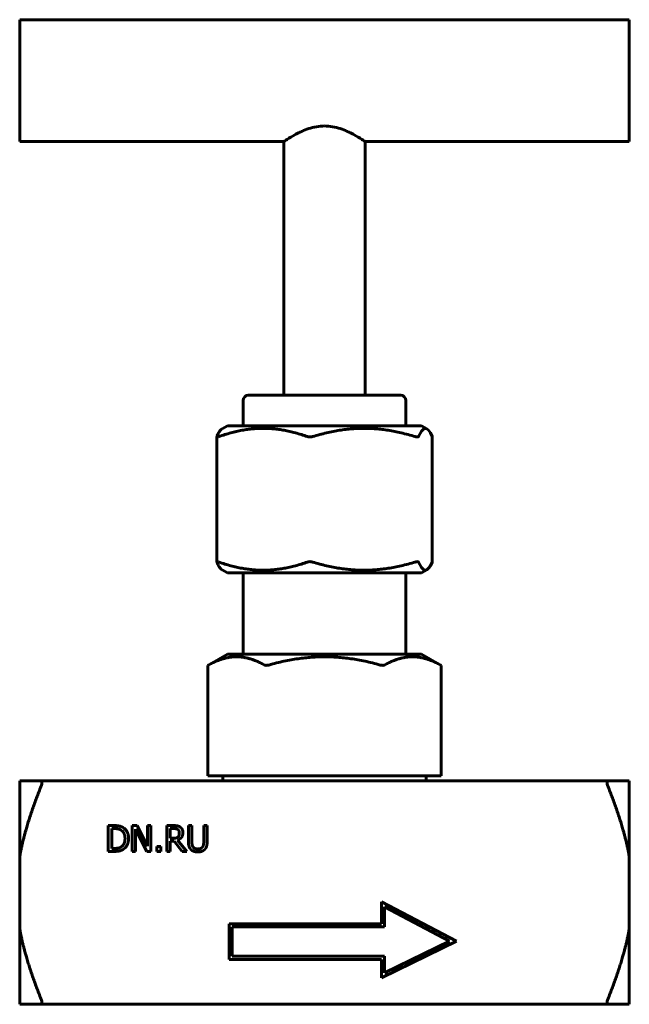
# Model space of a CAD drawing. Header units: millimetres. Extents: x 74.4 to 134.4, y 130.3 to 227.3.
import ezdxf

# ---------------------------------------------------------------- set-up
doc = ezdxf.new("R2010")
doc.units = ezdxf.units.MM
doc.linetypes.add('K5LT_BASIC', pattern=[0])
doc.layers.add('Системный слой (1)', color=7, linetype='Continuous', true_color=0x6c6c6c)

# ---------------------------------------------------------------- blocks, each defined once
blk = doc.blocks.new('U0')
at = {"layer": 'Системный слой (1)', "color": 143, "linetype": 'K5LT_BASIC', "lineweight": 60, "true_color": 0x33acca}
for p, q in [((74.379, 215.263), (100.379, 215.263)), ((108.379, 215.263), (134.379, 215.263))]:
    blk.add_line(p, q, dxfattribs=at)
blk = doc.blocks.new('U1')
at = {"layer": 'Системный слой (1)', "color": 143, "linetype": 'K5LT_BASIC', "lineweight": 60, "true_color": 0x33acca}
for p, q in [((113.615, 173.836), (113.917, 173.29)), ((114.797, 173.465), (114.985, 173.836)), ((113.917, 173.29), (114.191, 173.047)), ((114.191, 173.047), (114.457, 173.07)), ((114.457, 173.07), (114.623, 173.214)), ((114.623, 173.214), (114.797, 173.465))]:
    blk.add_line(p, q, dxfattribs=at)
blk = doc.blocks.new('U2')
at = {"layer": 'Системный слой (1)', "color": 143, "linetype": 'K5LT_BASIC', "lineweight": 60, "true_color": 0x33acca}
for p, q in [((134.379, 221.263), (134.379, 227.263)), ((134.379, 215.263), (134.379, 221.263))]:
    blk.add_line(p, q, dxfattribs=at)
blk = doc.blocks.new('U3')
at = {"layer": 'Системный слой (1)', "color": 143, "linetype": 'K5LT_BASIC', "lineweight": 60, "true_color": 0x33acca}
for p, q in [((93.768, 173.851), (93.792, 173.872)), ((93.768, 173.85), (93.768, 173.851)), ((93.768, 173.851), (93.768, 173.851)), ((93.769, 173.847), (93.768, 173.85)), ((93.768, 173.85), (93.768, 173.85)), ((93.768, 173.85), (93.768, 173.85)), ((93.77, 173.841), (93.769, 173.847)), ((93.772, 173.836), (93.77, 173.841)), ((93.792, 173.872), (93.808, 173.873)), ((93.808, 173.873), (93.81, 173.873)), ((93.81, 173.873), (93.813, 173.873)), ((93.813, 173.873), (93.82, 173.872)), ((93.82, 173.872), (93.836, 173.871)), ((93.836, 173.871), (93.874, 173.863)), ((93.874, 173.863), (93.924, 173.85)), ((93.924, 173.85), (93.926, 173.849)), ((93.926, 173.849), (93.93, 173.848)), ((93.93, 173.848), (93.938, 173.845)), ((93.938, 173.845), (93.955, 173.84)), ((93.955, 173.84), (93.966, 173.836))]:
    blk.add_line(p, q, dxfattribs=at)
blk = doc.blocks.new('U4')
at = {"layer": 'Системный слой (1)', "color": 143, "linetype": 'K5LT_BASIC', "lineweight": 60, "true_color": 0x33acca}
for p, q in [((93.768, 186.179), (93.769, 186.182)), ((93.768, 186.177), (93.768, 186.179)), ((93.768, 186.176), (93.768, 186.177)), ((93.768, 186.177), (93.768, 186.177)), ((93.768, 186.175), (93.768, 186.176)), ((93.768, 186.176), (93.768, 186.176)), ((93.773, 186.162), (93.768, 186.175)), ((93.769, 186.182), (93.771, 186.187)), ((93.771, 186.187), (93.772, 186.19)), ((93.786, 186.155), (93.773, 186.162)), ((93.796, 186.153), (93.786, 186.155)), ((93.802, 186.153), (93.796, 186.153)), ((93.805, 186.153), (93.802, 186.153)), ((93.806, 186.153), (93.805, 186.153)), ((93.819, 186.153), (93.806, 186.153)), ((93.865, 186.161), (93.819, 186.153)), ((93.893, 186.167), (93.865, 186.161)), ((93.908, 186.171), (93.893, 186.167)), ((93.916, 186.174), (93.908, 186.171)), ((93.92, 186.175), (93.916, 186.174)), ((93.922, 186.176), (93.92, 186.175)), ((93.966, 186.19), (93.922, 186.176))]:
    blk.add_line(p, q, dxfattribs=at)
blk = doc.blocks.new('U5')
at = {"layer": 'Системный слой (1)', "color": 143, "linetype": 'K5LT_BASIC', "lineweight": 60, "true_color": 0x33acca}
for p, q in [((74.379, 227.263), (74.379, 221.263)), ((74.379, 221.263), (74.379, 215.263))]:
    blk.add_line(p, q, dxfattribs=at)
blk = doc.blocks.new('U6')
at = {"layer": 'Системный слой (1)', "color": 143, "linetype": 'K5LT_BASIC', "lineweight": 60, "true_color": 0x33acca}
for p, q in [((113.917, 186.736), (113.615, 186.19)), ((114.191, 186.979), (113.917, 186.736)), ((114.457, 186.956), (114.191, 186.979)), ((114.623, 186.812), (114.457, 186.956)), ((114.797, 186.561), (114.623, 186.812)), ((114.985, 186.19), (114.797, 186.561))]:
    blk.add_line(p, q, dxfattribs=at)

msp = doc.modelspace()

# ---------------------------------------------------------------- linework, layer by layer
at = {"layer": 'Системный слой (1)', "color": 143, "linetype": 'K5LT_BASIC', "lineweight": 60, "true_color": 0x33acca}
for p, q in [((74.379, 227.263), (134.379, 227.263)), ((100.379, 190.263), (100.379, 215.263)), ((108.379, 190.263), (108.379, 215.263)), ((111.879, 190.263), (96.879, 190.263)), ((96.379, 187.263), (96.379, 189.763)), ((112.379, 187.263), (112.379, 189.763)), ((94.832, 187.263), (94.3, 186.956)), ((94.832, 187.263), (113.926, 187.263)), ((113.926, 187.263), (114.457, 186.956)), ((93.768, 173.851), (93.768, 186.175)), ((114.989, 173.851), (114.989, 186.175)), ((94.832, 172.763), (94.3, 173.07)), ((113.926, 172.763), (94.832, 172.763)), ((96.379, 164.763), (96.379, 172.763)), ((112.379, 164.763), (112.379, 172.763)), ((113.926, 172.763), (114.457, 173.07)), ((94.832, 164.763), (92.909, 163.653)), ((94.832, 164.763), (113.926, 164.763)), ((113.926, 164.763), (115.848, 163.653)), ((92.976, 163.69), (92.909, 163.653)), ((92.909, 152.763), (92.909, 163.653)), ((115.848, 163.653), (115.781, 163.69)), ((115.848, 152.763), (115.848, 163.653)), ((92.909, 152.763), (92.976, 152.763)), ((92.976, 152.763), (95.718, 152.763)), ((94.379, 152.263), (94.379, 152.763)), ((95.718, 152.763), (98.461, 152.763)), ((98.461, 152.763), (98.894, 152.763)), ((98.894, 152.763), (104.379, 152.763)), ((104.379, 152.763), (109.863, 152.763)), ((109.863, 152.763), (110.296, 152.763)), ((110.296, 152.763), (113.039, 152.763)), ((113.039, 152.763), (115.781, 152.763)), ((114.379, 152.263), (114.379, 152.763)), ((115.781, 152.763), (115.848, 152.763)), ((74.379, 152.263), (76.486, 152.263)), ((74.379, 144.805), (74.379, 152.263)), ((132.271, 152.263), (76.486, 152.263)), ((132.271, 152.263), (134.379, 152.263)), ((134.379, 152.263), (134.379, 144.805)), ((83.094, 147.868), (83.672, 147.868)), ((83.094, 145.328), (83.094, 147.868)), ((83.431, 147.576), (83.431, 145.62)), ((83.689, 147.576), (83.431, 147.576)), ((85.463, 147.868), (85.942, 147.868)), ((85.463, 145.328), (85.463, 147.868)), ((85.778, 147.518), (85.778, 145.328)), ((86.902, 145.328), (85.778, 147.518)), ((85.942, 147.868), (86.965, 145.857)), ((86.965, 147.868), (87.28, 147.868)), ((86.965, 145.857), (86.965, 147.868)), ((87.28, 147.868), (87.28, 145.328)), ((88.853, 145.328), (88.853, 147.868)), ((88.853, 147.868), (89.507, 147.868)), ((89.526, 147.576), (89.19, 147.576)), ((89.19, 147.576), (89.19, 146.621)), ((90.989, 147.868), (91.327, 147.868)), ((90.989, 146.283), (90.989, 147.868)), ((91.327, 147.868), (91.327, 146.283)), ((92.49, 147.868), (92.828, 147.868)), ((92.49, 146.275), (92.49, 147.868)), ((92.828, 147.868), (92.828, 146.283)), ((89.19, 146.621), (89.487, 146.621)), ((83.431, 145.62), (83.689, 145.62)), ((87.861, 145.328), (87.861, 145.814)), ((87.861, 145.814), (88.268, 145.814)), ((88.268, 145.814), (88.268, 145.328)), ((89.19, 146.339), (89.19, 145.328)), ((89.577, 146.339), (89.19, 146.339)), ((90.38, 145.328), (89.577, 146.339)), ((89.915, 146.433), (90.819, 145.328)), ((74.379, 144.805), (74.379, 137.72)), ((83.678, 145.328), (83.094, 145.328)), ((85.778, 145.328), (85.463, 145.328)), ((87.28, 145.328), (86.902, 145.328)), ((88.268, 145.328), (87.861, 145.328)), ((89.19, 145.328), (88.853, 145.328)), ((90.819, 145.328), (90.38, 145.328)), ((134.379, 144.805), (134.379, 137.72)), ((109.992, 140.363), (117.359, 136.484)), ((109.992, 138.192), (109.992, 140.363)), ((110.292, 139.866), (110.292, 137.892)), ((116.696, 136.494), (110.292, 139.866)), ((94.992, 134.692), (94.992, 138.192)), ((94.992, 138.192), (109.992, 138.192)), ((110.292, 137.892), (95.292, 137.892)), ((95.292, 137.892), (95.292, 134.992)), ((74.379, 130.263), (74.379, 137.72)), ((134.379, 137.72), (134.379, 130.263)), ((117.359, 136.484), (109.992, 132.883)), ((110.292, 133.364), (116.696, 136.494)), ((95.292, 134.992), (110.292, 134.992)), ((110.292, 134.992), (110.292, 133.364)), ((109.992, 134.692), (94.992, 134.692)), ((109.992, 132.883), (109.992, 134.692)), ((76.486, 130.263), (74.379, 130.263)), ((76.486, 130.263), (132.271, 130.263)), ((134.379, 130.263), (132.271, 130.263))]:
    msp.add_line(p, q, dxfattribs=at)
for centre, start, end in [((96.879, 189.763), 90, 180), ((111.879, 189.763), 0, 90)]:
    msp.add_arc(centre, 0.5, start, end, dxfattribs=at)
for points, knots in [([(104.379, 216.791), (103.853, 216.791), (103.312, 216.689), (102.336, 216.368), (101.898, 216.157), (101.206, 215.788), (100.9, 215.6), (100.486, 215.336), (100.379, 215.263), (100.379, 215.263)], [0, 0, 0, 0, 0.1578109, 0.1578109, 0.3156219, 0.3156219, 0.4716967, 0.4716967, 0.6277715, 0.6277715, 0.6277715, 0.6277715]), ([(108.379, 215.263), (108.379, 215.263), (108.271, 215.336), (107.857, 215.6), (107.551, 215.788), (106.859, 216.157), (106.421, 216.368), (105.445, 216.689), (104.905, 216.791), (104.379, 216.791)], [1.8833205, 1.8833205, 1.8833205, 1.8833205, 2.0393893, 2.0393893, 2.1954641, 2.1954641, 2.353275, 2.353275, 2.5110859, 2.5110859, 2.5110859, 2.5110859]), ([(103.203, 186.19), (103.186, 186.185), (103.168, 186.18), (103.084, 186.161), (103.013, 186.153), (102.88, 186.153), (102.812, 186.161), (102.737, 186.18), (102.722, 186.185), (102.707, 186.19)], [0.21590408, 0.21590408, 0.21590408, 0.21590408, 0.22139814, 0.22139814, 0.24145054, 0.24145054, 0.26150294, 0.26150294, 0.266997, 0.266997, 0.266997, 0.266997]), ([(113.615, 186.19), (113.613, 186.185), (113.61, 186.18), (113.589, 186.161), (113.558, 186.153), (113.477, 186.153), (113.424, 186.161), (113.347, 186.18), (113.33, 186.185), (113.313, 186.19)], [0.21590408, 0.21590408, 0.21590408, 0.21590408, 0.22139814, 0.22139814, 0.24145054, 0.24145054, 0.26150294, 0.26150294, 0.266997, 0.266997, 0.266997, 0.266997]), ([(114.989, 186.175), (114.989, 186.175), (114.989, 186.176), (114.989, 186.18), (114.988, 186.185), (114.985, 186.19)], [0.260873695, 0.260873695, 0.260873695, 0.260873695, 0.261502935, 0.261502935, 0.266997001, 0.266997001, 0.266997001, 0.266997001]), ([(102.707, 173.836), (102.722, 173.841), (102.737, 173.846), (102.812, 173.865), (102.88, 173.873), (103.013, 173.873), (103.084, 173.865), (103.168, 173.846), (103.186, 173.841), (103.203, 173.836)], [0.05814085, 0.05814085, 0.05814085, 0.05814085, 0.06363491, 0.06363491, 0.08368731, 0.08368731, 0.10373971, 0.10373971, 0.10923377, 0.10923377, 0.10923377, 0.10923377]), ([(113.313, 173.836), (113.33, 173.841), (113.347, 173.846), (113.424, 173.865), (113.477, 173.873), (113.558, 173.873), (113.589, 173.865), (113.61, 173.846), (113.613, 173.841), (113.615, 173.836)], [0.05814085, 0.05814085, 0.05814085, 0.05814085, 0.06363491, 0.06363491, 0.08368731, 0.08368731, 0.10373971, 0.10373971, 0.10923377, 0.10923377, 0.10923377, 0.10923377]), ([(114.985, 173.836), (114.988, 173.841), (114.989, 173.846), (114.989, 173.85), (114.989, 173.851), (114.989, 173.851)], [0.058140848, 0.058140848, 0.058140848, 0.058140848, 0.063634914, 0.063634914, 0.064263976, 0.064263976, 0.064263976, 0.064263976]), ([(98.894, 163.69), (98.875, 163.685), (98.856, 163.68), (98.77, 163.661), (98.702, 163.653), (98.586, 163.653), (98.532, 163.661), (98.48, 163.68), (98.47, 163.685), (98.461, 163.69)], [0.21590408, 0.21590408, 0.21590408, 0.21590408, 0.22139814, 0.22139814, 0.24145054, 0.24145054, 0.26150294, 0.26150294, 0.266997, 0.266997, 0.266997, 0.266997]), ([(110.296, 163.69), (110.287, 163.685), (110.277, 163.68), (110.225, 163.661), (110.171, 163.653), (110.056, 163.653), (109.988, 163.661), (109.901, 163.68), (109.882, 163.685), (109.863, 163.69)], [0.21590408, 0.21590408, 0.21590408, 0.21590408, 0.22139814, 0.22139814, 0.24145054, 0.24145054, 0.26150294, 0.26150294, 0.266997, 0.266997, 0.266997, 0.266997]), ([(76.486, 152.263), (76.51, 152.263), (76.531, 152.252), (76.561, 152.203), (76.568, 152.163), (76.568, 152.07), (76.561, 152.01), (76.531, 151.887), (76.51, 151.822), (76.486, 151.763)], [0.04416025, 0.04416025, 0.04416025, 0.04416025, 0.06315704, 0.06315704, 0.08305849, 0.08305849, 0.10295994, 0.10295994, 0.12195673, 0.12195673, 0.12195673, 0.12195673]), ([(132.271, 151.763), (132.247, 151.822), (132.226, 151.887), (132.197, 152.01), (132.189, 152.07), (132.189, 152.163), (132.197, 152.203), (132.226, 152.252), (132.247, 152.263), (132.271, 152.263)], [0.20317332, 0.20317332, 0.20317332, 0.20317332, 0.22217011, 0.22217011, 0.24207156, 0.24207156, 0.26197301, 0.26197301, 0.2809698, 0.2809698, 0.2809698, 0.2809698]), ([(76.486, 130.763), (76.51, 130.704), (76.531, 130.639), (76.561, 130.515), (76.568, 130.456), (76.568, 130.363), (76.561, 130.323), (76.531, 130.274), (76.51, 130.263), (76.486, 130.263)], [0.04416025, 0.04416025, 0.04416025, 0.04416025, 0.06315704, 0.06315704, 0.08305849, 0.08305849, 0.10295994, 0.10295994, 0.12195673, 0.12195673, 0.12195673, 0.12195673]), ([(132.271, 130.263), (132.247, 130.263), (132.226, 130.274), (132.197, 130.323), (132.189, 130.363), (132.189, 130.456), (132.197, 130.515), (132.226, 130.639), (132.247, 130.704), (132.271, 130.763)], [0.20317332, 0.20317332, 0.20317332, 0.20317332, 0.22217011, 0.22217011, 0.24207156, 0.24207156, 0.26197301, 0.26197301, 0.2809698, 0.2809698, 0.2809698, 0.2809698])]:
    msp.add_open_spline(points, degree=3, knots=knots, dxfattribs=at)
for points, weights in [([(93.772, 186.19), (94.052, 186.813), (94.3, 186.956)], [2.16099290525, 2.27570080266, 2.30376023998]), ([(102.707, 186.19), (98.336, 187.713), (93.966, 186.19)], [1.00661502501, 1.14808551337, 1.00661502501]), ([(113.313, 186.19), (108.258, 187.713), (103.203, 186.19)], [1.00661502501, 1.14808551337, 1.00661502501]), ([(94.3, 173.07), (94.052, 173.213), (93.772, 173.836)], [2.34938492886, 2.32076979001, 2.20379016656]), ([(93.966, 173.836), (98.336, 172.313), (102.707, 173.836)], [1.00661502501, 1.14808551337, 1.00661502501]), ([(103.203, 173.836), (108.258, 172.313), (113.313, 173.836)], [1.00661502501, 1.14808551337, 1.00661502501]), ([(98.461, 163.69), (95.718, 165.213), (92.976, 163.69)], [1.00661502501, 1.14808551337, 1.00661502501]), ([(109.863, 163.69), (104.379, 165.213), (98.894, 163.69)], [1.00661502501, 1.14808551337, 1.00661502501]), ([(115.781, 163.69), (113.039, 165.213), (110.296, 163.69)], [1.00661502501, 1.14808551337, 1.00661502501]), ([(76.486, 151.763), (74.91, 147.81), (74.379, 144.805)], [1.00430870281, 1.03783487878, 1]), ([(134.379, 144.805), (133.847, 147.81), (132.271, 151.763)], [1, 1.03783487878, 1.00430870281]), ([(74.379, 137.72), (74.91, 134.716), (76.486, 130.763)], [1, 1.03783487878, 1.00430870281]), ([(132.271, 130.763), (133.847, 134.716), (134.379, 137.72)], [1.00430870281, 1.03783487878, 1])]:
    msp.add_rational_spline(points, weights, degree=2, dxfattribs=at)
for points in [[(83.672, 147.868), (84.03, 147.868), (84.438, 147.761), (84.582, 147.666)], [(84.36, 147.424), (84.224, 147.504), (83.917, 147.576), (83.689, 147.576)], [(84.582, 147.666), (84.827, 147.504), (85.096, 146.967), (85.096, 146.596)], [(89.507, 147.868), (89.726, 147.868), (90.02, 147.821), (90.154, 147.734)], [(89.929, 147.489), (89.857, 147.537), (89.666, 147.576), (89.526, 147.576)], [(90.09, 147.152), (90.09, 147.263), (90.012, 147.434), (89.929, 147.489)], [(90.154, 147.734), (90.288, 147.648), (90.442, 147.378), (90.442, 147.179)], [(84.744, 146.6), (84.744, 146.893), (84.551, 147.306), (84.36, 147.424)], [(84.39, 145.789), (84.567, 145.909), (84.744, 146.304), (84.744, 146.6)], [(85.096, 146.596), (85.096, 146.248), (84.814, 145.688), (84.578, 145.532)], [(89.487, 146.621), (89.633, 146.621), (89.866, 146.672), (89.946, 146.753)], [(90.442, 147.179), (90.442, 146.901), (90.158, 146.524), (89.915, 146.433)], [(89.946, 146.753), (90.02, 146.823), (90.09, 147.02), (90.09, 147.152)], [(84.578, 145.532), (84.384, 145.41), (83.987, 145.328), (83.678, 145.328)], [(83.689, 145.62), (83.913, 145.62), (84.252, 145.692), (84.39, 145.789)], [(91.232, 145.509), (91.099, 145.641), (90.989, 146.012), (90.989, 146.283)], [(91.907, 145.275), (91.683, 145.275), (91.35, 145.392), (91.232, 145.509)], [(91.327, 146.283), (91.327, 146.106), (91.372, 145.867), (91.436, 145.771)], [(91.436, 145.771), (91.504, 145.668), (91.739, 145.563), (91.907, 145.563)], [(91.907, 145.563), (92.066, 145.563), (92.313, 145.668), (92.381, 145.771)], [(92.585, 145.509), (92.463, 145.39), (92.142, 145.275), (91.907, 145.275)], [(92.381, 145.771), (92.445, 145.867), (92.49, 146.104), (92.49, 146.275)], [(92.828, 146.283), (92.828, 146.018), (92.721, 145.639), (92.585, 145.509)]]:
    msp.add_open_spline(points, degree=2, dxfattribs=at)

# ---------------------------------------------------------------- block references
at = {"layer": 'Системный слой (1)'}
for name in ['U5', 'U2', 'U0', 'U6', 'U4', 'U3', 'U1']:
    msp.add_blockref(name, (0, 0), dxfattribs=at)

doc.saveas('drawing.dxf')
